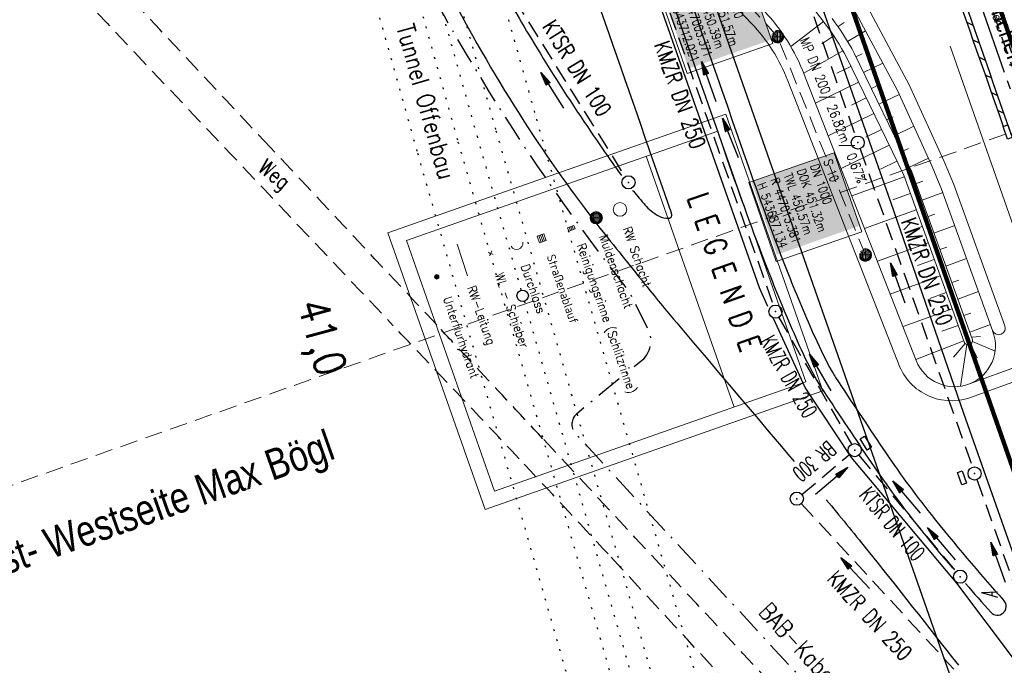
# Model space of a CAD drawing. Extents: x 446577 to 447216, y 443659 to 444842.
# Tile 4 of 177: x 446894 to 447006, y 443737 to 443810. Entities that reach past the tile are written whole.
import ezdxf
from ezdxf.enums import TextEntityAlignment as Align

# ---------------------------------------------------------------- set-up
doc = ezdxf.new("R2010")
doc.units = 0
doc.header["$LTSCALE"] = 2
doc.header["$MEASUREMENT"] = 0
for name, pattern in [('ACHSE', [5.5, 4, -0.5, 0.5, -0.5]), ('AUSGEZOGEN', [0]), ('BAB-FM2', [2.6, 1.5, -0.5, 0.1, -0.5]), ('GESTRICH-X2', [1.5, 1, -0.5]), ('LINE_LT_1', [1.5, 1, -0.5]), ('PUNKTX2_STR', [0.6, 0.1, -0.5])]:
    doc.linetypes.add(name, pattern=pattern)
doc.layers.get('0').update_dxf_attribs({"linetype": 'AUSGEZOGEN'})
for name, color, linetype in [('205-GRENZL-BAB', 7, 'AUSGEZOGEN'), ('210_Text', 7, 'CONTINUOUS'), ('ACHSETOP', 250, 'ACHSE'), ('ANMERKUNG', 7, 'CONTINUOUS'), ('BAB_FM', 5, 'BAB-FM2'), ('Bahnachse', 7, 'CONTINUOUS'), ('Beschriftung', 7, 'CONTINUOUS'), ('DB-Bahnachse', 7, 'CONTINUOUS'), ('DURCHL', 200, 'GESTRICH-X2'), ('FBRTOP', 250, 'AUSGEZOGEN'), ('Gleisachsen', 7, 'CONTINUOUS'), ('GLOBAL', 7, 'CONTINUOUS'), ('Hintergrund', 7, 'CONTINUOUS'), ('Hintergrundplan', 7, 'CONTINUOUS'), ('Ingenieurbauwerke', 15, 'CONTINUOUS'), ('KANAL', 7, 'GESTRICH-X2'), ('MULDE', 250, 'AUSGEZOGEN'), ('neu', 7, 'CONTINUOUS'), ('PFEIL', 7, 'CONTINUOUS'), ('PFEILTOP', 200, 'AUSGEZOGEN'), ('SCHLITZRINNE', 200, 'AUSGEZOGEN'), ('SCHSYMBOL', 200, 'AUSGEZOGEN'), ('STRASSE', 250, 'AUSGEZOGEN'), ('TEXTO', 4, 'CONTINUOUS'), ('WEG', 250, 'GESTRICH-X2')]:
    doc.layers.add(name, color=color, linetype=linetype)
doc.styles.add('12', font='arial.ttf', dxfattribs={"width": 0.8, "height": 1})
doc.styles.add('3', font='txt_____.ttf', dxfattribs={"width": 0.75, "height": 1})
doc.styles.add('4', font='txt_____.ttf', dxfattribs={"width": 0.9, "height": 1})
doc.styles.add('6', font='txt_____.ttf', dxfattribs={"width": 0.8, "height": 1})
doc.styles.add('8', font='txt_____.ttf', dxfattribs={"width": 0.8, "height": 1})
doc.styles.add('9', font='ARIALUNI.TTF', dxfattribs={"height": 1})
doc.styles.add('ROMANS', font='romans.shx', dxfattribs={"width": 0.8})

# ---------------------------------------------------------------- blocks, each defined once
blk = doc.blocks.new('GST')
at = {"color": 0}
blk.add_circle((0, 0), 0.75, dxfattribs=at)
blk.add_point((0, 0), dxfattribs=at)
blk = doc.blocks.new('10')
blk.add_blockref('GST', (0, 0))
blk = doc.blocks.new('13')
blk.add_lwpolyline([(0.76, 1.22), (-0.75, 1.22), (-0.75, 1.8), (0.76, 1.8)], close=True)
at = {"rotation": 180}
blk.add_blockref('GST', (0, 0), dxfattribs=at)
blk = doc.blocks.new('17')
blk.add_lwpolyline([(-0.76, -1.22), (0.75, -1.22), (0.75, -1.8), (-0.76, -1.8)], close=True)
blk.add_blockref('GST', (0, 0))
blk = doc.blocks.new('PFEIL2')
at = {"color": 0}
for p, q in [((0.88, 0), (-2.4, -0.01)), ((0.88, -0.27), (0.88, 0.28)), ((0.88, 0.28), (2.43, 0.01)), ((0.91, 0.27), (0.88, 0.26)), ((0.97, 0.26), (0.88, 0.25)), ((1.02, 0.25), (0.88, 0.23)), ((1.07, 0.24), (0.88, 0.21)), ((1.13, 0.23), (0.88, 0.19)), ((1.18, 0.22), (0.88, 0.17)), ((1.24, 0.21), (0.88, 0.15)), ((1.29, 0.21), (0.88, 0.14)), ((1.34, 0.2), (0.88, 0.12)), ((1.4, 0.19), (0.88, 0.1)), ((1.45, 0.18), (0.88, 0.08)), ((1.51, 0.17), (0.88, 0.06)), ((1.56, 0.16), (0.88, 0.04)), ((1.61, 0.15), (0.88, 0.02)), ((1.67, 0.14), (0.88, 0.01)), ((1.72, 0.13), (0.88, -0.01)), ((1.78, 0.12), (0.88, -0.03)), ((1.83, 0.11), (0.88, -0.05)), ((1.88, 0.1), (0.88, -0.07)), ((1.94, 0.09), (0.88, -0.09)), ((2.05, 0.08), (0.88, -0.12)), ((1.99, 0.08), (0.88, -0.11)), ((2.1, 0.07), (0.88, -0.14)), ((2.15, 0.06), (0.88, -0.16)), ((2.21, 0.05), (0.88, -0.18)), ((2.26, 0.04), (0.88, -0.2)), ((2.32, 0.03), (0.88, -0.22)), ((2.37, 0.02), (0.88, -0.23)), ((2.42, 0.01), (0.88, -0.25)), ((2.43, 0.01), (0.88, -0.27))]:
    blk.add_line(p, q, dxfattribs=at)
blk = doc.blocks.new('Schacht')
at = {"color": 18, "lineweight": 9, "true_color": 0x000000}
blk.add_circle((0, 0), 0.779, dxfattribs=at)
blk = doc.blocks.new('Muldenschacht')
at = {"color": 18, "lineweight": 9, "true_color": 0x000000}
for p, q in [((-0.599087, 0.002979), (-0.699187, 0.002979)), ((-0.569691, 0.188574), (-0.664892, 0.219507)), ((-0.492399, 0.083917), (-0.591181, 0.100105)), ((-0.484382, 0.356002), (-0.565365, 0.41484)), ((-0.444073, 0.230912), (-0.53319, 0.276499)), ((0.502013, 0.002979), (-0.498987, 0.002979)), ((0.474843, 0.165641), (-0.471817, 0.165641)), ((-0.350626, 0.358645), (-0.421053, 0.429778)), ((-0.351511, 0.488874), (-0.410348, 0.569857)), ((0.38186, 0.328304), (-0.378834, 0.328304)), ((-0.228204, 0.447647), (-0.274147, 0.536581)), ((-0.215015, 0.669384), (-0.184082, 0.574183)), ((-0.096655, 0.595502), (-0.080293, 0.496748)), ((0.001562, 0.503479), (0.001464, -0.497521)), ((0.001513, 0.703679), (0.001513, 0.603579)), ((0.093794, 0.596447), (0.078414, 0.497536)), ((0.218041, 0.669384), (0.187109, 0.574183)), ((0.271415, 0.539517), (0.226431, 0.450094)), ((0.413374, 0.569857), (0.354537, 0.488874)), ((0.425748, 0.42812), (0.355042, 0.357263)), ((0.447803, 0.22953), (0.537061, 0.27484)), ((0.568391, 0.41484), (0.487409, 0.356002)), ((0.4959, 0.080963), (0.594778, 0.096559)), ((0.572718, 0.188574), (0.667918, 0.219507)), ((0.602083, 0.008988), (0.702178, 0.00999)), ((-0.569691, -0.182617), (-0.664892, -0.21355)), ((-0.493148, -0.073251), (-0.59208, -0.088497)), ((-0.484382, -0.350045), (-0.565365, -0.408882)), ((-0.445326, -0.222488), (-0.534694, -0.267581)), ((0.474843, -0.159684), (-0.471817, -0.159684)), ((-0.352742, -0.35058), (-0.423593, -0.421292)), ((-0.351511, -0.482917), (-0.410348, -0.5639)), ((0.38186, -0.322346), (-0.378834, -0.322346)), ((-0.228006, -0.441793), (-0.273909, -0.530747)), ((-0.184082, -0.568226), (-0.215015, -0.663427)), ((-0.079489, -0.490923), (-0.095689, -0.589704)), ((0.001513, -0.597621), (0.001513, -0.697721)), ((0.079714, -0.491374), (0.095355, -0.590245)), ((0.187109, -0.568226), (0.218041, -0.663427)), ((0.271696, -0.533418), (0.226665, -0.444019)), ((0.354537, -0.482917), (0.413374, -0.5639)), ((0.426841, -0.421069), (0.355953, -0.350395)), ((0.446654, -0.225822), (0.535682, -0.271583)), ((0.487409, -0.350045), (0.568391, -0.408882)), ((0.496174, -0.073247), (0.595107, -0.088493)), ((0.572718, -0.182617), (0.667918, -0.21355))]:
    blk.add_line(p, q, dxfattribs=at)
for radius in [0.7007, 0.6006, 0.5005]:
    blk.add_circle((0.001513, 0.002979), radius, dxfattribs=at)
blk = doc.blocks.new('SK-rechteck Mitt')
at = {"color": 18, "lineweight": 9, "true_color": 0x000000}
for p, q in [((-0.375, 0.2), (-0.375, -0.2)), ((-0.375, 0.2), (0.375, 0.2)), ((-0.1875, 0.2), (-0.1875, -0.2)), ((0, 0.2), (0, -0.2)), ((0.1875, 0.2), (0.1875, -0.2)), ((0.375, 0.2), (0.375, -0.2)), ((-0.375, -0.2), (0.375, -0.2))]:
    blk.add_line(p, q, dxfattribs=at)
blk = doc.blocks.new('SK-quadrat Rand')
at = {"color": 18, "lineweight": 9, "true_color": 0x000000}
for p, q in [((-0.4, 0.8), (-0.4, 0)), ((-0.4, 0.8), (0.4, 0.8)), ((-0.4, 0), (0.4, 0)), ((-0.2, 0.8), (-0.2, 0)), ((0, 0.8), (0, 0)), ((0.2, 0.8), (0.2, 0)), ((0.4, 0.8), (0.4, 0))]:
    blk.add_line(p, q, dxfattribs=at)
blk = doc.blocks.new('Ein-_Auslauf')
at = {"color": 18, "lineweight": 9, "true_color": 0x000000}
blk.add_lwpolyline([(-0.700676, -0.583948, -0.8168744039), (0.724419, -0.589597)], format="xyb", dxfattribs=at)
blk = doc.blocks.new('Schieber (Kreuz)')
at = {"color": 18, "lineweight": 9, "true_color": 0x000000}
for q in [(-0.2178, 0.2178), (-0.2178, -0.2178), (0.2178, 0.2178), (0.2178, -0.2178)]:
    blk.add_line((0, 0), q, dxfattribs=at)
blk = doc.blocks.new('Unterflurhydrant')
h = blk.add_hatch(color=131)
edge = h.paths.add_edge_path(flags=0)
edge.add_arc((0, 0), 0.25, 0, 360)
at = {"color": 18, "lineweight": 9, "true_color": 0x000000}
blk.add_circle((0, 0), 0.25, dxfattribs=at)
blk.add_circle((0, 0), 0.25, dxfattribs=at)

msp = doc.modelspace()

# ---------------------------------------------------------------- linework, layer by layer
at = {"layer": '205-GRENZL-BAB', "flags": 128}
msp.add_lwpolyline([(446938.81, 443909.08), (447012.71, 443698.29)], dxfattribs=at)
at = {"layer": 'ACHSETOP', "color": 0}
msp.add_lwpolyline([(446863.42, 444276.93), (446868.27, 444252.41), (446873.43, 444227.95), (446878.89, 444203.55), (446884.66, 444179.22), (446890.73, 444154.97), (446897.1, 444130.8), (446903.78, 444106.71), (446910.77, 444082.7), (446918.05, 444058.79), (446925.63, 444034.97), (446933.51, 444011.24), (446939.85, 443992.83), (446941.67, 443987.61), (446949.93, 443964.02), (446958.19, 443940.42), (446966.45, 443916.82), (446974.71, 443893.22), (446999.48, 443822.43), (447024.26, 443751.65), (447041.5, 443702.37)], dxfattribs=at)
at = {"layer": 'BAB_FM', "flags": 128}
msp.add_lwpolyline([(446907.74, 443871.62, 0.029826), (446920.78, 443849.82, -0.026843), (446940.01, 443814.42), (446940.65, 443813.13, 0.040013), (446962.99, 443779.49), (446965.14, 443775.2, -0.343593), (446964.35, 443771.56), (446956.98, 443765.54, 0.398511), (446956.83, 443763.36), (446978.31, 443740.08), (447000.47, 443715.99), (447010.9, 443698.04)], format="xyb", dxfattribs=at)
at = {"layer": 'Bahnachse', "color": 7, "linetype": 'PUNKTX2_STR'}
for p, q in [((446923.91, 443874.7), (446945.65, 443797.2)), ((446945.65, 443797.2), (446950.67, 443779.65)), ((446951.03, 443778.4), (446970.88, 443709.04))]:
    msp.add_line(p, q, dxfattribs=at)
at = {"layer": 'Bahnachse', "color": 7, "linetype": 'Continuous'}
msp.add_circle((446950.85, 443779.02), 0.65, dxfattribs=at)
at = {"layer": 'Beschriftung', "color": 18, "lineweight": 9, "true_color": 0x000000}
for points in [[(446976.31, 443816.54), (446979.37, 443807.78), (446969.61, 443804.37), (446966.55, 443813.13), (446976.31, 443816.54)], [(446986.38, 443795.33), (446989.53, 443786.32), (446979.77, 443782.91), (446976.62, 443791.92), (446986.38, 443795.33)]]:
    msp.add_lwpolyline(points, close=True, dxfattribs=at)
at = {"layer": 'DURCHL'}
msp.add_line((446982.69, 443756.38), (446988.12, 443760.94), dxfattribs=at)
at = {"layer": 'FBRTOP', "color": 0, "const_width": 0.5}
for points in [[(446936.72, 443959.39, -0.000007), (446940.85, 443947.59, 0.000013), (446944.98, 443935.79, 0.000013), (446949.11, 443924, -0.000019), (446953.24, 443912.2, -0.000006), (446957.36, 443900.4, 0.000004), (446961.49, 443888.6, 0.000002), (446973.88, 443853.21, 0.000002), (446986.27, 443817.81, 0.000004), (446998.66, 443782.42, -0.000006), (447011.04, 443747.02, -0.000001), (447016.03, 443732.77, 0.000003)], [(446963.15, 443968.64, -0.000007), (446967.28, 443956.84, 0.000013), (446971.41, 443945.04, 0.000013), (446975.53, 443933.24, -0.000019), (446979.66, 443921.45, -0.000006), (446983.79, 443909.65, 0.000004), (446987.92, 443897.85, 0.000002), (447000.31, 443862.45, 0.000002), (447012.7, 443827.06, 0.000004), (447025.09, 443791.67, -0.000006), (447037.47, 443756.27, 0), (447039.08, 443751.67, 0.000003)], [(446954.89, 443992.23, 0.000003), (446959.02, 443980.44, -0.000018)], [(446928.46, 443982.99, 0.000003), (446932.59, 443971.19, -0.000018)], [(446952.95, 443961.48, 0.000026), (446968.56, 443916.65, 0.000443)], [(446975.67, 443896.34, -0.000082), (446985.55, 443868.17, -0.00001), (446990.14, 443855.06, -0.000011), (446994.25, 443843.33, -0.000533), (447001.75, 443821.84, 0.000455), (447010.52, 443796.7, 0.000701), (447018.51, 443773.96, -0.000624), (447027.49, 443748.42, -0.000234), (447028.93, 443744.32, 0.000022), (447043.48, 443702.65, 0.000434)]]:
    msp.add_lwpolyline(points, format="xyb", dxfattribs=at)
at = {"layer": 'FBRTOP', "color": 0}
msp.add_lwpolyline([(446906.28, 444163.06, 0.003557), (446913.22, 444136.34, 0.004717), (446918.78, 444116.27, 0.000024), (446923.21, 444100.88, 0.003676), (446923.24, 444100.78, 0.000171), (446925.25, 444094.15, 0.000048), (446932.44, 444070.52, 0.000065), (446938.91, 444049.29, 0.003486), (446939.03, 444048.9, 0.003745), (446939.22, 444048.32, 0.000068), (446950.07, 444016.11, 0.000011), (446956.46, 443997.14, 0.001698), (446956.5, 443997.02, 0.000349), (446956.71, 443996.41, 0.000013), (446962.54, 443979.58, 0.000005), (446967.37, 443965.64, 0.00002), (446968.62, 443962.01, 0.001124), (446976.57, 443939.23, -0.000442), (446996.83, 443881.39), (447012.74, 443835.84, 0.000388), (447024.09, 443803.43, 0.00025), (447041.74, 443753.21)], format="xyb", dxfattribs=at)
at = {"layer": 'FBRTOP', "color": 0, "flags": 128}
msp.add_lwpolyline([(446971.22, 443851.09), (446976.34, 443836.55), (446984.57, 443813.11), (446992.78, 443789.74), (447001.12, 443765.64), (447009.39, 443742.17), (447013.05, 443731.73)], dxfattribs=at)
at = {"layer": 'Gleisachsen', "color": 7, "linetype": 'PUNKTX2_STR'}
for p, q in [((446910.63, 443913.69), (446943.48, 443796.59)), ((446931.51, 443855.92), (446947.81, 443797.81)), ((446947.81, 443797.82), (446973.38, 443708.46)), ((446943.48, 443796.58), (446969.06, 443707.22))]:
    msp.add_line(p, q, dxfattribs=at)
at = {"layer": 'GLOBAL', "color": 18, "lineweight": 18, "true_color": 0x000000}
for p, q in [((446974, 443799.73), (446985.09, 443768.19)), ((446973.1, 443797.79), (446937.6, 443785.32)), ((446973.1, 443797.79), (446983.14, 443769.21)), ((446964.92, 443794.92), (446974.96, 443766.34)), ((446937.6, 443785.32), (446947.64, 443756.74)), ((446983.14, 443769.21), (446947.64, 443756.74))]:
    msp.add_line(p, q, dxfattribs=at)
at = {"layer": 'GLOBAL', "color": 92, "lineweight": 18, "true_color": 0x00b400}
msp.add_line((446943.4, 443784.9), (446944.58, 443781.31), dxfattribs=at)
at = {"layer": 'GLOBAL', "color": 18, "lineweight": 18, "true_color": 0x000000}
msp.add_lwpolyline([(446974, 443799.73), (446935.48, 443786.19), (446946.57, 443754.65), (446985.09, 443768.19)], dxfattribs=at)
at = {"layer": 'Hintergrund', "color": 254, "lineweight": 18, "true_color": 0xcccccc}
for p, q in [((446985.14, 443810.28), (446981.41, 443807.44)), ((446986.81, 443809.7), (446987.51, 443810.18)), ((446986.31, 443808.65), (446984.94, 443807.75)), ((446987.89, 443808.01), (446989.92, 443809.23)), ((446987.36, 443806.95), (446982.89, 443804.4)), ((446988.85, 443806.26), (446989.55, 443806.6)), ((446989.72, 443804.46), (446991.9, 443805.52)), ((446988.27, 443805.17), (446986.68, 443804.4)), ((446989.14, 443803.37), (446984.22, 443800.99)), ((446990.6, 443802.66), (446991.35, 443803.03)), ((446991.47, 443800.86), (446993.76, 443801.98)), ((446990.01, 443801.58), (446988.33, 443800.76)), ((446990.89, 443799.78), (446985.69, 443797.25)), ((446992.34, 443799.06), (446993.1, 443799.43)), ((446991.76, 443797.98), (446989.98, 443797.11)), ((446993.22, 443797.26), (446995.43, 443798.34)), ((446992.63, 443796.18), (446987.15, 443793.52)), ((446994.09, 443795.47), (446994.82, 443795.82)), ((446993.51, 443794.38), (446991.63, 443793.47)), ((446994.96, 443793.67), (446997.1, 443794.7)), ((446994.36, 443792.57), (446988.37, 443790.4)), ((446995.7, 443791.81), (446996.46, 443792.09)), ((446995.04, 443790.69), (446993.06, 443789.97)), ((446996.38, 443789.93), (446998.74, 443790.78)), ((446995.72, 443788.81), (446989.83, 443786.67)), ((446997.06, 443788.05), (446997.85, 443788.33)), ((446996.4, 443786.93), (446994.46, 443786.22)), ((446997.74, 443786.17), (447000.1, 443787.02)), ((446997.08, 443785.05), (446991.29, 443782.95)), ((446998.42, 443784.29), (446999.21, 443784.57)), ((446997.77, 443783.17), (446995.85, 443782.47)), ((446999.11, 443782.41), (447001.46, 443783.26)), ((446998.45, 443781.29), (446992.75, 443779.22)), ((446999.79, 443780.53), (447000.57, 443780.81)), ((447000.47, 443778.65), (447002.82, 443779.5)), ((446999.13, 443779.41), (446997.25, 443778.72)), ((446999.81, 443777.53), (446994.21, 443775.5)), ((447001.15, 443776.77), (447001.93, 443777.05)), ((447000.49, 443775.65), (446998.64, 443774.98)), ((447001.83, 443774.89), (447004.18, 443775.74)), ((447001.13, 443773.9), (446995.67, 443771.77)), ((447002.05, 443774.29), (447003.04, 443774.38)), ((447001.3, 443773.58), (446999.96, 443772.03)), ((447001.5, 443773.46), (447000.77, 443768.71)), ((447001.91, 443773.51), (447002.66, 443771.94)), ((447002.13, 443773.82), (447004.71, 443772.69))]:
    msp.add_line(p, q, dxfattribs=at)
for points in [[(446963.86, 443823.91), (446976.95, 443810.07, -0.097777), (446981.08, 443803.52), (446993.86, 443770.9, 0.414419), (447002.31, 443767.58), (447007.98, 443769.63, 1)], [(447001.17, 443773.77), (446994.29, 443792.77), (446987.76, 443806.22, 0.037172), (446985.35, 443810.01), (446975.46, 443823.01)], [(446978.41, 443811.45, -0.097708), (446982.95, 443804.24), (446995.72, 443771.63)], [(446986.15, 443810.61, -0.037172), (446988.64, 443806.69), (446995.21, 443793.16), (447002.11, 443774.11)], [(446995.72, 443771.63, 0.999998), (447004.43, 443775.04)], [(447004.43, 443775.04, 0.974089), (447005.83, 443775.59)], [(447002.11, 443774.11, -1.000335), (447001.17, 443773.77)]]:
    msp.add_lwpolyline(points, format="xyb", dxfattribs=at)
for points in [[(447004.42, 443775.08), (446998.59, 443791.18), (446997.54, 443793.74), (446993.57, 443802.4), (446987.19, 443814.34)], [(446988.48, 443815.1), (446994.92, 443803.06), (446998.92, 443794.34), (446999.99, 443791.72), (447005.83, 443775.59)], [(446988.48, 443815.1), (446994.92, 443803.06), (446998.92, 443794.34), (446999.99, 443791.72), (447005.83, 443775.59)], [(447007.47, 443771.04), (447001.78, 443768.98)]]:
    msp.add_lwpolyline(points, dxfattribs=at)
at = {"layer": 'Hintergrundplan', "color": 254, "lineweight": 18, "true_color": 0xcccccc}
for p, q in [((446985.14, 443810.28), (446981.41, 443807.44)), ((446986.81, 443809.7), (446987.51, 443810.18)), ((446986.31, 443808.65), (446984.94, 443807.75)), ((446987.89, 443808.01), (446989.92, 443809.23)), ((446987.36, 443806.95), (446982.89, 443804.4)), ((446988.85, 443806.26), (446989.55, 443806.6)), ((446999.6, 443807.47), (447011.46, 443773.59)), ((446989.72, 443804.46), (446991.9, 443805.52)), ((446988.27, 443805.17), (446986.68, 443804.4)), ((446989.14, 443803.37), (446984.22, 443800.99)), ((446990.6, 443802.66), (446991.35, 443803.03)), ((446991.47, 443800.86), (446993.76, 443801.98)), ((446990.01, 443801.58), (446988.33, 443800.76)), ((446990.89, 443799.78), (446985.69, 443797.25)), ((446992.34, 443799.06), (446993.1, 443799.43)), ((446991.76, 443797.98), (446989.98, 443797.11)), ((446993.22, 443797.26), (446995.43, 443798.34)), ((446992.63, 443796.18), (446987.15, 443793.52)), ((446994.09, 443795.47), (446994.82, 443795.82)), ((446993.51, 443794.38), (446991.63, 443793.47)), ((446994.96, 443793.67), (446997.1, 443794.7)), ((446994.36, 443792.57), (446988.37, 443790.4)), ((446995.7, 443791.81), (446996.46, 443792.09)), ((446995.04, 443790.69), (446993.06, 443789.97)), ((446996.38, 443789.93), (446998.74, 443790.78)), ((446995.72, 443788.81), (446989.83, 443786.67)), ((446997.06, 443788.05), (446997.85, 443788.33)), ((446996.4, 443786.93), (446994.46, 443786.22)), ((446997.74, 443786.17), (447000.1, 443787.02)), ((446997.08, 443785.05), (446991.29, 443782.95)), ((446998.42, 443784.29), (446999.21, 443784.57)), ((446997.77, 443783.17), (446995.85, 443782.47)), ((446999.11, 443782.41), (447001.46, 443783.26)), ((446998.45, 443781.29), (446992.75, 443779.22)), ((446999.79, 443780.53), (447000.57, 443780.81)), ((447000.47, 443778.65), (447002.82, 443779.5)), ((446999.13, 443779.41), (446997.25, 443778.72)), ((446999.81, 443777.53), (446994.21, 443775.5)), ((447001.15, 443776.77), (447001.93, 443777.05)), ((447000.49, 443775.65), (446998.64, 443774.98)), ((447001.83, 443774.89), (447004.18, 443775.74)), ((447001.13, 443773.9), (446995.67, 443771.77)), ((447002.05, 443774.29), (447003.04, 443774.38)), ((447001.3, 443773.58), (446999.96, 443772.03)), ((447001.5, 443773.46), (447000.77, 443768.71)), ((447001.91, 443773.51), (447002.66, 443771.94)), ((447002.13, 443773.82), (447004.71, 443772.69))]:
    msp.add_line(p, q, dxfattribs=at)
for points in [[(446963.86, 443823.91), (446976.95, 443810.07, -0.097777), (446981.08, 443803.52), (446993.86, 443770.9, 0.414419), (447002.31, 443767.58), (447007.98, 443769.63, 1)], [(447001.17, 443773.77), (446994.29, 443792.77), (446987.76, 443806.22, 0.037172), (446985.35, 443810.01), (446975.46, 443823.01)], [(446978.41, 443811.45, -0.097708), (446982.95, 443804.24), (446995.72, 443771.63)], [(446986.15, 443810.61, -0.037172), (446988.64, 443806.69), (446995.21, 443793.16), (447002.11, 443774.11)], [(446995.72, 443771.63, 0.999998), (447004.43, 443775.04)], [(447004.43, 443775.04, 0.974089), (447005.83, 443775.59)], [(447002.11, 443774.11, -1.000335), (447001.17, 443773.77)]]:
    msp.add_lwpolyline(points, format="xyb", dxfattribs=at)
for points in [[(447004.42, 443775.08), (446998.59, 443791.18), (446997.54, 443793.74), (446993.57, 443802.4), (446987.19, 443814.34)], [(446988.48, 443815.1), (446994.92, 443803.06), (446998.92, 443794.34), (446999.99, 443791.72), (447005.83, 443775.59)], [(446988.48, 443815.1), (446994.92, 443803.06), (446998.92, 443794.34), (446999.99, 443791.72), (447005.83, 443775.59)], [(447007.47, 443771.04), (447001.78, 443768.98)]]:
    msp.add_lwpolyline(points, dxfattribs=at)
at = {"layer": 'Ingenieurbauwerke', "color": 7, "linetype": 'PUNKTX2_STR'}
for p, q in [((446906.01, 443912.39), (446938.86, 443795.29)), ((446947.94, 443815.11), (446952.43, 443799.1)), ((446952.42, 443799.14), (446978, 443709.79)), ((446938.87, 443795.26), (446964.44, 443705.89))]:
    msp.add_line(p, q, dxfattribs=at)
at = {"layer": 'KANAL'}
for p, q in [((446992.56, 443845.34), (447008.72, 443799.22)), ((446976.13, 443833.5), (446988.81, 443797.19)), ((446962.63, 443825.41), (446979.44, 443777.91)), ((446948.34, 443815.34), (446962.53, 443792.59)), ((446989.31, 443795.78), (447002.13, 443759.47)), ((446980.06, 443776.56), (446988.34, 443762.09)), ((446982.69, 443756.38), (446988.12, 443760.94)), ((446989.19, 443760.84), (447000.25, 443747.59)), ((447002.63, 443758.06), (447011.81, 443732.25)), ((446982.62, 443755.34), (447000, 443736.47))]:
    msp.add_line(p, q, dxfattribs=at)
at = {"layer": 'KANAL', "color": 92, "lineweight": 9, "true_color": 0x00b400}
for p, q in [((446979.91, 443808.55, 451.57), (446956.48, 443834.65, 451.56)), ((446989.92, 443783.67, 451.32), (446979.91, 443808.55, 451.57))]:
    msp.add_line(p, q, dxfattribs=at)
at = {"layer": 'MULDE'}
for points in [[(446950.23, 443882.25, 0.04582), (446948.79, 443880.25, 0.087376), (446947.94, 443877.97, 0.02973), (446947.51, 443874.48, 0.075769), (446947.65, 443872.84, 0.019142), (446948.68, 443869.21, 0.00323), (446955.61, 443848.43, 0.002108), (446974.71, 443793.05, 0.009418), (446979.28, 443780.72, 0.012166), (446982.35, 443773.43, 0.02146), (446984.39, 443769.37, 0.018846), (446984.85, 443768.61, 0.001561), (446990.25, 443760.5, 0.020586), (446995.86, 443752.83, 0.007314), (446999.86, 443747.96, 0.015038)], [(446951.47, 443880.63, 0.036809), (446950.51, 443879.24, 0.087376), (446949.91, 443877.61, 0.02973), (446949.5, 443874.35, 0.075769), (446949.59, 443873.32, 0.019142), (446950.58, 443869.83, 0.00323), (446957.5, 443849.07, 0.002108), (446976.6, 443793.71, 0.009418), (446981.15, 443781.45, 0.012166), (446984.18, 443774.25, 0.02146), (446986.14, 443770.34, 0.018846), (446986.52, 443769.71, 0.001561), (446991.91, 443761.61, 0.020586), (446997.42, 443754.07, 0.015038), (447005.72, 443744.28, 0.015038)], [(447001.34, 443746.22, 0.005079), (447004.23, 443742.94, 0.015038)]]:
    msp.add_lwpolyline(points, format="xyb", dxfattribs=at)
msp.add_arc((447004.97, 443743.61), 1, 221.9791, 41.9791, dxfattribs=at)
at = {"layer": 'neu', "color": 12, "linetype": 'LINE_LT_1', "lineweight": 9, "true_color": 0xc40000}
msp.add_line((446854.1, 443743.83), (447187.58, 443861.6), dxfattribs=at)
at = {"layer": 'SCHLITZRINNE'}
for p, q in [((447001.47, 443810.21), (447002.18, 443809.87)), ((447002.17, 443808.21), (447002.88, 443807.87)), ((447002.88, 443806.2), (447003.58, 443805.86)), ((447003.58, 443804.2), (447004.28, 443803.86)), ((447004.28, 443802.2), (447004.99, 443801.86)), ((447004.98, 443800.19), (447005.69, 443799.85))]:
    msp.add_line(p, q, dxfattribs=at)
at = {"layer": 'SCHLITZRINNE', "flags": 128}
msp.add_lwpolyline([(446918.67, 444051.48, 0.001942), (446927.72, 444023.78, 0.002834), (446934.1, 444004.86, 0.000005), (446941.43, 443983.54, 0.000867), (446941.47, 443983.41, 0.000084), (446947.85, 443965.09, 0.000199), (446950.54, 443957.35, 0.000027), (446955.55, 443943, 0.000044), (446958.67, 443934.08, 0.000101), (446962.05, 443924.39, 0.000084), (446966.15, 443912.67, 0.000975), (446970.09, 443901.49, -0.001001), (446974.03, 443890.3, -0.000613), (446978.16, 443878.45, 0.000574), (446982.29, 443866.6, 0.000043), (446985.96, 443856.12, 0.000041), (446989.82, 443845.1, 0.000098), (446990.72, 443842.53, -0.000006), (447006.52, 443797.48, -0.000336), (447009.23, 443789.73, -0.000126), (447016.46, 443769.02)], format="xyb", dxfattribs=at)
at = {"layer": 'SCHLITZRINNE'}
msp.add_lwpolyline([(446989.45, 443844.47, 0.000081), (446990.2, 443842.35, -0.000005), (447005.64, 443798.31, -0.000336)], format="xyb", dxfattribs=at)
at = {"layer": 'SCHSYMBOL'}
msp.add_lwpolyline([(447006.17, 443798.49), (447006.66, 443797.07), (447006.11, 443796.88), (447005.62, 443798.3)], close=True, dxfattribs=at)
at = {"layer": 'STRASSE'}
for points in [[(446994.84, 443941.6, -0.000001), (446989.04, 443958.2, -0.000032)], [(447068.93, 443945.91, 0.000002), (447074.53, 443910.77, 0.000014), (447075.33, 443905.69, 0.000003), (447075.58, 443904.16, 0.000002), (447075.88, 443902.26, 0.000405)], [(447057.96, 443995.78, 0.000007), (447066.42, 443943.31, -0.000072)], [(446900, 443927.34, 0.000094), (446914.05, 443887.41, 0.000281), (446924.89, 443856.67, -0.002446), (446926.12, 443853.13, -0.007122), (446926.19, 443852.93, 0.001509), (446926.49, 443851.97, 0.009595), (446927.81, 443848.06, 0.003131), (446932.18, 443836.16, 0.018072), (446936.77, 443825.14, 0.015041), (446943.15, 443812.3, 0.021485), (446951.56, 443798.06, 0.023922), (446960.24, 443786.01, 0.001436), (446965.36, 443779.63, 0.003875), (446967.28, 443777.28, 0.002785), (446970.32, 443773.66, -0.000602), (446981.8, 443760.13, -0.0066)], [(446963.39, 443791.05, 0.000903), (446963.47, 443790.95, 0.008098), (446964.82, 443789.35, 0.044964), (446965.49, 443788.71, 0.04079), (446966.34, 443788.13, 0.158037), (446967.58, 443787.88, 0.469329), (446967.85, 443788.3, 0.009198), (446967.52, 443789.32, 0.000223), (446952.99, 443831.01, 0.000004), (446936.42, 443878.45, -0.000017), (446932.25, 443890.4, -0.0013), (446927.96, 443902.78, 0.001293), (446923.66, 443915.23, 0.025648), (446922.29, 443918.57, 0.024383), (446920.51, 443921.93, 0.071691), (446919.53, 443923.15, 0.016707), (446914.5, 443927.52, 0.052871), (446911.12, 443929.72, 0.037612), (446905.89, 443931.9)], [(446947.99, 443815.04, 0.012277), (446952.46, 443807.28, 0.013079), (446958.63, 443797.71, 0.003438), (446961.14, 443794.08, 0.004536), (446962.12, 443792.72, 0.010945)], [(446985.46, 443755.77, -0.004362), (446990.06, 443750.14, -0.003238), (447000.52, 443736.91)]]:
    msp.add_lwpolyline(points, format="xyb", dxfattribs=at)
for points in [[(446978.81, 443777.8), (446977.84, 443779.92), (446953.98, 443847.79), (446944.37, 443875.21)], [(447011.87, 443730.91), (447011.5, 443730.65), (447007.14, 443737.2), (447000.36, 443746.27), (446988.33, 443760.6), (446983.05, 443768.58), (446979.44, 443776.44)]]:
    msp.add_lwpolyline(points, dxfattribs=at)
at = {"layer": 'WEG'}
for points in [[(447008.28, 443697.67, 0.008304), (447006.38, 443701.54, 0.034412), (447002.92, 443707.27, 0.024481), (446996.98, 443714.94, 0.010018), (446981.2, 443732.61, 0.000195), (446953.17, 443762.73, 0.000666), (446944.96, 443771.52, 0.000046), (446941.06, 443775.69, 0.000009), (446922.08, 443795.95, 0.001109), (446881.76, 443838.8, 0.00487), (446872.46, 443848.45, 0.033993), (446870.18, 443850.49, 0.027932), (446867.11, 443852.59, 0.056779), (446865.13, 443853.51, 0.044375), (446862.42, 443854.15, 0.066457), (446859.15, 443854.18, 0.07715), (446856.43, 443853.41, 0.026945), (446855.34, 443852.83, 0.005039), (446849.71, 443849.39, 0.024312), (446844.16, 443845.52, 0.01939), (446837.64, 443840.09)], [(446839.5, 443837.19, -0.024299), (446846.09, 443843.08, -0.028596), (446852.18, 443847.47, -0.002657), (446855.65, 443849.64, -0.018724), (446856.15, 443849.93, -0.064132), (446858.23, 443850.7, -0.052142), (446860.94, 443851.03, -0.051497), (446862.98, 443850.85, -0.064077), (446864.54, 443850.34, -0.046861), (446866.85, 443848.96, -0.040142), (446869.22, 443846.9, -0.010587), (446882.06, 443833.31, 0.005484), (446906.57, 443806.81, 0.000342), (446936.11, 443775.61, -0.000702), (446950.47, 443760.42, -0.001926), (446960.59, 443749.59, -0.000804), (446984.71, 443723.52, -0.009458), (446993.66, 443713.45, -0.013174), (446999.75, 443705.93, -0.048866), (447004.43, 443698.41, -0.003155), (447005.02, 443697.2, -0.007405)]]:
    msp.add_lwpolyline(points, format="xyb", dxfattribs=at)

# ---------------------------------------------------------------- block references
at = {"layer": 'GLOBAL'}
for name, p, rotation in [('Schacht', (446961.95, 443788.86), 270), ('Muldenschacht', (446959.24, 443787.91), 270), ('SK-rechteck Mitt', (446956.4, 443786.7), 199.3589950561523), ('Ein-_Auslauf', (446950.41, 443784.34), 199.3589950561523), ('SK-quadrat Rand', (446952.89, 443785.95), 199.3589950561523), ('Schieber (Kreuz)', (446947.21, 443783.85), 199.3589950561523), ('Unterflurhydrant', (446941.06, 443781.18), 270)]:
    msp.add_blockref(name, p, dxfattribs=dict(at, rotation=rotation))
at = {"layer": 'KANAL', "rotation": 270}
for p in [(446979.91, 443808.55), (446989.92, 443783.67)]:
    msp.add_blockref('Muldenschacht', p, dxfattribs=at)
at = {"layer": 'PFEIL'}
for p, rotation in [((446972.06, 443803.44), 109.4856000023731), ((446954.23, 443802.43), 121.9261999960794), ((446993.6, 443780.47), 109.4496000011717), ((446984.77, 443770.25), 119.7613000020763), ((446986.05, 443757.9), 40.0297000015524), ((446994.61, 443756.07), 129.7880000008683), ((447005.04, 443748.63), 109.6329999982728), ((446988.76, 443747.4), 132.649800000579)]:
    msp.add_blockref('PFEIL2', p, dxfattribs=dict(at, rotation=rotation))
at = {"layer": 'PFEILTOP'}
for p, rotation in [((446974.54, 443797.01), 111.4039516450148), ((446986.05, 443757.9), 40.02970000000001), ((446998.6, 443750.75), 130.4455922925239)]:
    msp.add_blockref('PFEIL2', p, dxfattribs=dict(at, rotation=rotation))
at = {"layer": 'SCHSYMBOL'}
for name, p, rotation in [('10', (446989.05, 443796.48), 289.2892), ('10', (446962.92, 443791.95), 289.2892), ('10', (446979.68, 443777.21), 289.2892), ('13', (446988.7, 443761.43), 302.2748158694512), ('17', (447002.37, 443758.76), 289.2892), ('10', (446982.11, 443755.89), 289.2892), ('10', (447000.72, 443747), 289.2892)]:
    msp.add_blockref(name, p, dxfattribs=dict(at, rotation=rotation))

# ---------------------------------------------------------------- texts
at = {"layer": '210_Text', "color": 18, "true_color": 0x000000, "attachment_point": 1, "rotation": 289.1042, "line_spacing_factor": 0.959981}
for insert, char_height, style in [((447004.08, 443814.89), 1, '4'), ((447004.79, 443815.13), 1.75, '9')]:
    msp.add_mtext('München', dxfattribs=dict(at, insert=insert, char_height=char_height, style=style))
at = {"layer": 'ANMERKUNG', "style": 'ROMANS', "oblique": 7, "width": 0.5}
msp.add_text('A', height=1.8, rotation=90, dxfattribs=at).set_placement((447004.97, 443744.61))
at = {"layer": 'BAB_FM', "style": 'ROMANS', "width": 0.8}
msp.add_text('BAB-Kabel', height=2, rotation=312.9803, dxfattribs=at).set_placement((446977.62, 443742.88))
at = {"layer": 'Beschriftung', "color": 18, "true_color": 0x000000, "char_height": 1, "attachment_point": 1, "rotation": 289.2551, "line_spacing_factor": 0.959981, "style": '8', "bg_fill": 1, "box_fill_scale": 1.5, "bg_fill_color": 256, "bg_fill_true_color": 11599800, "bg_fill_transparency": 0}
for s, insert in [('S 11^JDN 1000^JDOK 451.57m^JTWL 450.39m^JR 447003.371^JH 543712.021', (446976, 443815.9)), ('S 10^JDN 1000^JDOK 451.32m^JTWL 450.57m^JR 447013.381^JH 543687.134', (446986.07, 443794.69))]:
    msp.add_mtext(s, dxfattribs=dict(at, insert=insert))
at = {"layer": 'Beschriftung', "color": 92, "true_color": 0x00b400, "insert": (446983.47, 443808.59), "char_height": 1.1, "attachment_point": 1, "rotation": 291.9109, "line_spacing_factor": 0.959981, "style": '6'}
msp.add_mtext('MP DN 200/ 26.82m/ 0.67%', dxfattribs=at)
at = {"layer": 'DB-Bahnachse', "linetype": 'Continuous', "style": 'ROMANS', "oblique": 360, "width": 0.8334}
msp.add_text('41,0', height=3.5, rotation=285.5691, dxfattribs=at).set_placement((446925.15, 443778.06))
at = {"layer": 'DURCHL', "style": 'ROMANS', "width": 0.6}
msp.add_text('BR 300', height=1.8, rotation=220.0297, dxfattribs=at).set_placement((446983.54, 443760.84), align=Align.CENTER)
at = {"layer": 'GLOBAL', "color": 18, "true_color": 0x000000, "attachment_point": 1, "rotation": 289.2357, "line_spacing_factor": 0.959981}
for s, insert, char_height, style in [('L E G E N D E', (446971.95, 443791.03), 2.5, '3'), ('RW Schacht', (446963.2, 443787.03), 1, '4'), ('Muldenschacht', (446960.52, 443786.13), 1, '4'), ('Reinigungsrinne (Schlitzrinne)', (446957.96, 443785.12), 1, '4'), ('Straßenablauf', (446954.51, 443783.85), 1, '4'), ('WL - Schieber', (446948.63, 443781.76), 1, '4'), ('Durchlass', (446951.57, 443782.74), 1, '4'), ('RW-Leitung', (446945.47, 443780.3), 1, '4'), ('Unterflurhydrant', (446942.71, 443779.06), 1, '4')]:
    msp.add_mtext(s, dxfattribs=dict(at, insert=insert, char_height=char_height, style=style))
at = {"layer": 'Ingenieurbauwerke', "color": 7, "linetype": 'Continuous', "style": 'ROMANS', "oblique": 360, "width": 0.8337}
msp.add_text('Tunnel Offenbau', height=2, rotation=285.5691, dxfattribs=at).set_placement((446936.45, 443809.66))
at = {"layer": 'neu', "color": 12, "true_color": 0xc40000, "insert": (446835.02, 443730.8), "char_height": 3.5, "attachment_point": 1, "rotation": 19.4511, "line_spacing_factor": 0.959981, "style": '12'}
msp.add_mtext('gültige Pläne Kanalbestandplan Ost- Westseite Max Bögl', dxfattribs=at)
at = {"layer": 'TEXTO', "style": 'ROMANS'}
for s, rotation, width, p in [('KTSR DN 100', 301.9262, 0.75, (446956.28, 443804.5)), ('KMZR DN 250', 289.4856, 0.75, (446967.94, 443801.63)), ('KMZR DN 250', 289.4496, 0.75, (446996.08, 443781.48)), ('KMZR DN 250', 299.7613, 0.6, (446980.41, 443769.37)), ('KTSR DN 100', 309.788, 0.6, (446992.3, 443752.44)), ('KMZR DN 250', 312.6498, 0.75, (446989.76, 443741.96))]:
    msp.add_text(s, height=1.8, rotation=rotation, dxfattribs=dict(at, width=width)).set_placement(p, align=Align.CENTER)
at = {"layer": 'WEG', "style": 'ROMANS', "width": 0.8}
msp.add_text('Weg', height=1.8, rotation=320.8854, dxfattribs=at).set_placement((446920.57, 443793.36))

doc.saveas('drawing.dxf')
